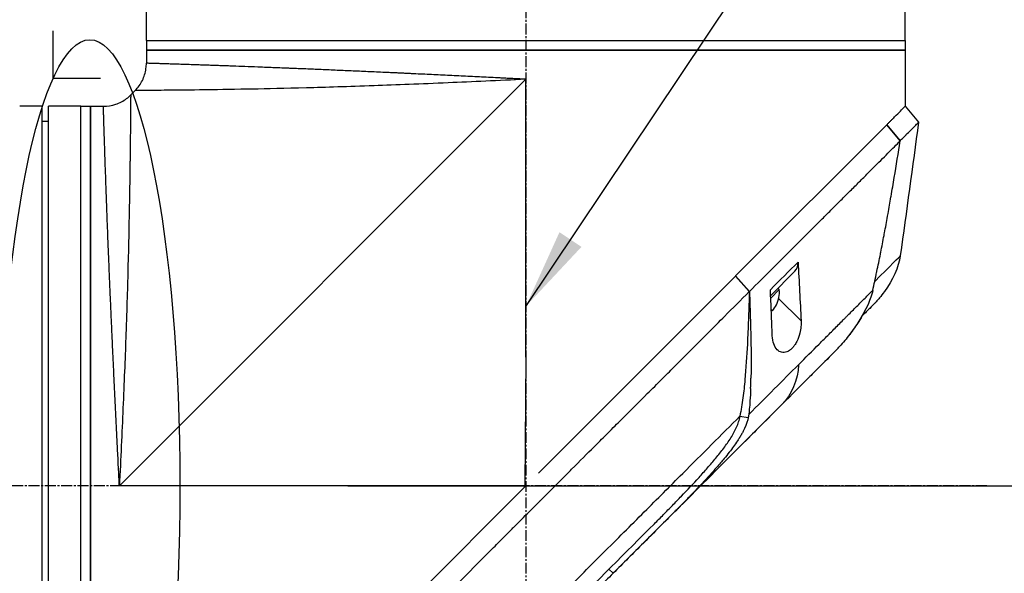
# Model space of a CAD drawing. Header units: millimetres. Extents: x 0 to 4378, y 0 to 2376.
# Tile 224 of 256: x 1566 to 1719, y 1183 to 1269. Entities that reach past the tile are written whole.
import ezdxf

# ---------------------------------------------------------------- set-up
doc = ezdxf.new("R2010")
doc.units = ezdxf.units.MM
doc.header["$LTSCALE"] = 0.2
doc.linetypes.add('CENTER2', pattern=[1.125, 0.75, -0.125, 0.125, -0.125])
doc.layers.add('02_Center Line', color=1, linetype='CENTER2')
doc.layers.add('13_After Rev.Num.', color=6, linetype='Continuous')
doc.styles.add('Rainbow-5.0 Style', font='malgunsl.ttf')
doc.dimstyles.new('Rainbow-5.0 Style', dxfattribs={"dimtxt": 4, "dimasz": 2.5, "dimexe": 1, "dimexo": 1, "dimgap": 1, "dimtad": 1, "dimdsep": 46, "dimtxsty": 'Rainbow-5.0 Style', "dimcen": 0, "dimclrd": 251, "dimclre": 251, "dimclrt": 7, "dimazin": 3, "dimtp": 0.1, "dimtm": 0.1, "dimtfac": 0.61, "dimtmove": 0, "dimatfit": 3, "dimfxl": 1, "dimlwd": -1, "dimlwe": -1, "dimarcsym": 1})

# ---------------------------------------------------------------- blocks, each defined once
blk = doc.blocks.new('*D145')
at = {"color": 251, "linetype": 'ByBlock', "transparency": 16777216}
for p, q in [((1617.45, 1196.46), (1769.2, 1196.46)), ((1765.2, 781.46), (1765.2, 1186.46)), ((1617.45, 771.46), (1769.2, 771.46))]:
    blk.add_line(p, q, dxfattribs=at)
at = {"color": 251, "transparency": 16777216}
for points in [[(1763.53, 1186.46), (1766.87, 1186.46), (1765.2, 1196.46)], [(1763.53, 781.46), (1766.87, 781.46), (1765.2, 771.46)]]:
    blk.add_solid(points, dxfattribs=at)
at = {"layer": 'Defpoints', "color": 0, "transparency": 16777216}
for p in [(1613.45, 1196.46), (1765.2, 1196.46), (1613.45, 771.46)]:
    blk.add_point(p, dxfattribs=at)
at = {"color": 7, "transparency": 16777216, "insert": (1752.93, 983.96), "char_height": 16, "attachment_point": 5, "rotation": 90, "style": 'Rainbow-5.0 Style'}
blk.add_mtext('425', dxfattribs=at)
blk = doc.blocks.new('*D146')
at = {"color": 251, "linetype": 'ByBlock', "transparency": 16777216}
for p, q in [((1699.24, 1588.46), (1769.2, 1588.46)), ((1765.2, 1206.46), (1765.2, 1578.46)), ((1617.36, 1196.46), (1769.2, 1196.46))]:
    blk.add_line(p, q, dxfattribs=at)
at = {"color": 251, "transparency": 16777216}
for points in [[(1763.53, 1578.46), (1766.87, 1578.46), (1765.2, 1588.46)], [(1763.53, 1206.46), (1766.87, 1206.46), (1765.2, 1196.46)]]:
    blk.add_solid(points, dxfattribs=at)
at = {"layer": 'Defpoints', "color": 0, "transparency": 16777216}
for p in [(1695.24, 1588.46), (1765.2, 1588.46), (1613.36, 1196.46)]:
    blk.add_point(p, dxfattribs=at)
at = {"color": 7, "transparency": 16777216, "insert": (1752.92, 1392.46), "char_height": 16, "attachment_point": 5, "rotation": 90, "style": 'Rainbow-5.0 Style'}
blk.add_mtext('392', dxfattribs=at)
blk = doc.blocks.new('*D151')
at = {"color": 251, "linetype": 'ByBlock', "transparency": 16777216}
for p, q in [((1649.05, 1699.16), (1818.7, 1699.16)), ((1814.7, 781.46), (1814.7, 1689.16)), ((1649.05, 771.46), (1818.7, 771.46))]:
    blk.add_line(p, q, dxfattribs=at)
at = {"color": 251, "transparency": 16777216}
for points in [[(1813.03, 1689.16), (1816.36, 1689.16), (1814.7, 1699.16)], [(1813.03, 781.46), (1816.36, 781.46), (1814.7, 771.46)]]:
    blk.add_solid(points, dxfattribs=at)
at = {"layer": 'Defpoints', "color": 0, "transparency": 16777216}
for p in [(1645.05, 1699.16), (1814.7, 1699.16), (1645.05, 771.46)]:
    blk.add_point(p, dxfattribs=at)
at = {"color": 7, "transparency": 16777216, "insert": (1802.42, 1235.31), "char_height": 16, "attachment_point": 5, "rotation": 90, "style": 'Rainbow-5.0 Style'}
blk.add_mtext('927.7', dxfattribs=at)
blk = doc.blocks.new('*D152')
at = {"color": 251, "linetype": 'ByBlock', "transparency": 16777216}
for p, q in [((1496.65, 1260.07), (1496.65, 1396.68)), ((1645.05, 1395.45), (1645.05, 1388.68)), ((1635.05, 1392.68), (1506.65, 1392.68))]:
    blk.add_line(p, q, dxfattribs=at)
at = {"color": 251, "transparency": 16777216}
for points in [[(1506.65, 1394.35), (1506.65, 1391.02), (1496.65, 1392.68)], [(1635.05, 1394.35), (1635.05, 1391.02), (1645.05, 1392.68)]]:
    blk.add_solid(points, dxfattribs=at)
at = {"layer": 'Defpoints', "color": 0, "transparency": 16777216}
for p in [(1645.05, 1399.45), (1496.65, 1392.68), (1496.65, 1256.07)]:
    blk.add_point(p, dxfattribs=at)
at = {"color": 7, "transparency": 16777216, "insert": (1570.85, 1405), "char_height": 16, "attachment_point": 5, "style": 'Rainbow-5.0 Style'}
blk.add_mtext('148.4', dxfattribs=at)
blk = doc.blocks.new('Blk$A47R2-4W24B')
for p, q in [((-59, 663.4), (-59, 668.4)), ((59, 663.4), (59, 668.4)), ((-59, 663.4), (59, 663.4)), ((-59, 663.4), (-59, 661.9)), ((-59, 663.4), (59, 663.4)), ((59, 663.4), (59, 661.9)), ((59, 661.9), (-59, 661.9)), ((-59, 661.9), (-59, 659.89)), ((-59, 661.9), (59, 661.9)), ((59, 661.9), (59, 653.2)), ((-63.2, 594.2), (0, 657.4)), ((-3.08, 657.25), (-3.08, 657.25)), ((-1.5, 657.33), (-1.5, 657.33)), ((0, 614.2), (0, 657.4)), ((-61.44, 654.96), (-60.76, 655.64)), ((-75.2, 653.2), (-78.2, 653.2)), ((-75.2, 535.2), (-75.2, 653.2)), ((-74.2, 535.2), (-74.2, 653.2)), ((-69.2, 653.2), (-74.2, 653.2)), ((-69.2, 535.2), (-69.2, 653.2)), ((-69.2, 653.2), (-67.7, 653.2)), ((-69.2, 535.2), (-69.2, 653.2)), ((-67.7, 653.2), (-67.7, 535.2)), ((-67.7, 653.2), (-65.69, 653.2)), ((-67.7, 535.2), (-67.7, 653.2)), ((59.01, 653.21), (61.08, 650.72)), ((-75.2, 650.9), (-74.2, 650.91)), ((32.62, 626.82), (56.13, 650.33)), ((56.14, 650.34), (56.13, 650.33)), ((58.22, 647.83), (56.13, 650.33)), ((56.14, 650.34), (58.21, 647.85)), ((58.21, 647.83), (58.21, 647.83)), ((55, 644.59), (55, 644.59)), ((51.46, 641.06), (51.46, 641.06)), ((49.36, 638.97), (49.36, 638.97)), ((58.24, 629.96), (58.24, 629.96)), ((38.45, 628.07), (38.45, 628.07)), ((38.76, 628.39), (38.76, 628.39)), ((1.96, 596.16), (32.6, 626.8)), ((32.62, 626.82), (32.6, 626.8)), ((34.75, 624.39), (32.6, 626.8)), ((32.62, 626.82), (34.77, 624.4)), ((38.08, 623.79), (41.84, 627.56)), ((38.04, 624.69), (38.04, 624.69)), ((38.09, 623.39), (39.42, 624.71)), ((39.21, 624.92), (39.42, 624.71)), ((34.75, 624.39), (34.77, 624.4)), ((39.32, 623.33), (42.81, 619.84)), ((54.16, 622.48), (54.16, 622.48)), ((38.35, 621.42), (38.35, 621.42)), ((30.29, 619.93), (30.29, 619.93)), ((0, 614.2), (-0.17, 594.2)), ((47.74, 614.76), (44.73, 611.75)), ((45.22, 612.24), (45.22, 612.24)), ((33.3, 605.02), (34.59, 604.82)), ((37.54, 604.57), (13.58, 580.61)), ((29.81, 598.83), (29.81, 598.83)), ((28.28, 597.02), (28.28, 597.02)), ((-0.17, 594.2), (-63.2, 594.2)), ((-0.18, 594.02), (0, 594.2)), ((-0.18, 594.03), (0, 594.2)), ((-0.18, 594.03), (-0.17, 594.2)), ((26.77, 593.8), (27.24, 594.27)), ((-22.67, 571.53), (-0.18, 594.02)), ((-0.18, 594.02), (-0.18, 594.03)), ((23.17, 591.53), (23.17, 591.53)), ((12.92, 581.24), (13.58, 580.61)), ((13.58, 580.61), (13.58, 580.61))]:
    blk.add_line(p, q)
blk.add_arc((34.92, 624.34), 4.52, 333.7132, 4.7607)
for centre, major_axis, ratio, start_param, end_param in [((39.71, 629.68), (2.13, -2.12), 0.723632, 6.280692, 6.957578), ((34.92, 624.34), (3.19, -3.19), 0.999994, 0.080554, 0.3277), ((34.92, 624.34), (3.19, -3.19), 0.999994, 0.080554, 0.327108), ((35.94, 625.36), (3.03, -3.03), 0.003535, 6.1984, 6.284383), ((34.91, 624.33), (3.03, -3.03), 0.999994, 0.079002, 0.084786), ((34.92, 624.34), (3.03, -3.03), 0.999994, 0.076414, 0.082385), ((35.17, 624.59), (3.19, -3.19), 0.003535, 5.955485, 6.202632), ((-41.72, 525.3), (97.82, 97.82), 0.000026, 0.415264, 0.47744), ((2.68, 573.31), (62.35, 62.35), 0.000017, 5.251204, 5.402959), ((4.01, 595.88), (-2.1, 2.14), 0.047046, 2.123062, 2.123097), ((3.77, 570.79), (62.93, 62.93), 0.000051, 1.192389, 1.260494)]:
    blk.add_ellipse(centre, major_axis=major_axis, ratio=ratio, start_param=start_param, end_param=end_param)
for points, knots in [([(-60.76, 655.64), (-60.3, 656.1), (-59.91, 656.64), (-59.34, 657.79), (-59.15, 658.42), (-59.02, 659.33), (-59, 659.61), (-59, 659.89)], [0, 0, 0, 0, 0.1945418, 0.1945418, 0.385603, 0.385603, 0.4694914, 0.4694914, 0.4694914, 0.4694914]), ([(0, 657.4), (-0.01, 657.4), (-0.04, 657.4), (-0.11, 657.41), (-0.21, 657.41), (-0.36, 657.42), (-0.55, 657.43), (-0.79, 657.44), (-1.09, 657.45), (-1.58, 657.48), (-2.18, 657.51), (-2.91, 657.54), (-3.63, 657.58), (-4.59, 657.63), (-5.79, 657.69), (-7.22, 657.76), (-8.65, 657.83), (-10.07, 657.9), (-11.96, 657.99), (-13.84, 658.08), (-15.7, 658.17), (-16.86, 658.22), (-17.78, 658.27), (-18.47, 658.3), (-19.16, 658.33), (-19.85, 658.37), (-20.54, 658.4), (-21.45, 658.44), (-22.57, 658.49), (-23.9, 658.55), (-25.65, 658.63), (-27.8, 658.72), (-29.88, 658.81), (-31.52, 658.88), (-32.73, 658.94), (-33.92, 658.99), (-35.1, 659.03), (-36.07, 659.07), (-36.83, 659.1), (-37.59, 659.13), (-38.52, 659.17), (-39.6, 659.21), (-40.66, 659.25), (-42.04, 659.31), (-43.7, 659.37), (-45.27, 659.43), (-46.47, 659.47), (-47.35, 659.5), (-48.2, 659.53), (-49.02, 659.56), (-49.68, 659.58), (-50.2, 659.6), (-50.71, 659.62), (-51.32, 659.64), (-52.25, 659.67), (-53.34, 659.71), (-54.51, 659.74), (-55.55, 659.78), (-56.31, 659.8), (-56.85, 659.82), (-57.16, 659.83), (-57.39, 659.84), (-57.55, 659.84), (-57.71, 659.85), (-57.91, 659.85), (-58.13, 659.86), (-58.44, 659.87), (-58.68, 659.88), (-58.84, 659.88), (-58.93, 659.88), (-58.98, 659.88), (-59, 659.89), (-59, 659.89), (-59, 659.89), (-59, 659.89)], [-0.0000644, -0.0000644, -0.0000644, -0.0000644, -0.0000148, 0.0000348, 0.000134, 0.0003324, 0.0005308, 0.0007292, 0.001126, 0.0015228, 0.0023163, 0.0031099, 0.0039035, 0.0046971, 0.0062842, 0.0078714, 0.0094585, 0.0110457, 0.0126328, 0.0158071, 0.0173942, 0.0189814, 0.019775, 0.0205685, 0.0213621, 0.0221557, 0.0229493, 0.0237428, 0.02533, 0.0269171, 0.0285043, 0.0316786, 0.0348529, 0.03644, 0.0380272, 0.0396143, 0.0412015, 0.0427886, 0.0435822, 0.0443758, 0.0459629, 0.04755, 0.0491372, 0.0507243, 0.0538986, 0.0570729, 0.0586601, 0.0602472, 0.0618344, 0.0634215, 0.0650087, 0.0658022, 0.0665958, 0.068183, 0.0697701, 0.0729444, 0.0761187, 0.079293, 0.0824673, 0.0840544, 0.0856416, 0.0864352, 0.0872287, 0.0880223, 0.0888159, 0.090403, 0.0919902, 0.0951645, 0.0967516, 0.0983388, 0.0999259, 0.1007195, 0.1015131, 0.1015159, 0.1015159, 0.1015159, 0.1015159]), ([(0, 657.4), (-4.27, 657.19), (-8.31, 657.01), (-12.07, 656.84), (-16.28, 656.66), (-20.13, 656.51), (-23.59, 656.39), (-27.61, 656.24), (-31.1, 656.14), (-34.12, 656.06), (-37.47, 655.97), (-40.23, 655.91), (-42.51, 655.87), (-42.77, 655.87), (-43.02, 655.86), (-43.26, 655.86), (-46.11, 655.8), (-48.37, 655.77), (-50.19, 655.75), (-50.37, 655.75), (-50.54, 655.74), (-50.72, 655.74), (-52.94, 655.71), (-54.64, 655.69), (-55.96, 655.68), (-56.05, 655.68), (-56.14, 655.68), (-56.23, 655.68), (-56.89, 655.67), (-57.49, 655.67), (-58.03, 655.66), (-58.38, 655.66), (-58.97, 655.66), (-59.54, 655.65), (-59.57, 655.65), (-59.59, 655.65), (-59.62, 655.65), (-60.09, 655.65), (-60.32, 655.65), (-60.45, 655.64), (-60.67, 655.64), (-60.76, 655.64), (-60.76, 655.64), (-60.76, 655.64), (-60.76, 655.64), (-60.76, 655.64)], [0, 0, 0, 0, 0.0513847, 0.0513847, 0.0513847, 0.1089687, 0.1089687, 0.1089687, 0.1757473, 0.1757473, 0.1757473, 0.25, 0.25, 0.25, 0.2549863, 0.2549863, 0.2549863, 0.3125, 0.3125, 0.3125, 0.3170092, 0.3170092, 0.3170092, 0.375, 0.375, 0.375, 0.3786541, 0.3786541, 0.3786541, 0.40625, 0.40625, 0.40625, 0.4375, 0.4375, 0.4375, 0.4390424, 0.4390424, 0.4390424, 0.46875, 0.46875, 0.46875, 0.5, 0.5, 0.5, 0.5000148, 0.5000148, 0.5000148, 0.5000148]), ([(-65.69, 653.2), (-65.04, 653.2), (-64.38, 653.31), (-63.16, 653.72), (-62.58, 654.02), (-61.85, 654.58), (-61.64, 654.76), (-61.44, 654.96)], [0, 0, 0, 0, 0.1945418, 0.1945418, 0.385603, 0.385603, 0.4694914, 0.4694914, 0.4694914, 0.4694914]), ([(-61.44, 654.96), (-61.44, 654.96), (-61.44, 654.87), (-61.44, 654.66), (-61.45, 654.52), (-61.45, 654.29), (-61.45, 653.82), (-61.45, 653.8), (-61.45, 653.78), (-61.45, 653.77), (-61.46, 653.19), (-61.46, 652.6), (-61.46, 652.29), (-61.47, 651.73), (-61.47, 651.11), (-61.48, 650.43), (-61.48, 650.37), (-61.48, 650.31), (-61.48, 650.26), (-61.49, 648.92), (-61.51, 647.18), (-61.54, 644.92), (-61.54, 644.8), (-61.54, 644.68), (-61.55, 644.56), (-61.57, 642.72), (-61.6, 640.4), (-61.66, 637.46), (-61.66, 637.3), (-61.66, 637.13), (-61.67, 636.96), (-61.71, 634.65), (-61.77, 631.82), (-61.86, 628.32), (-61.93, 625.32), (-62.04, 621.82), (-62.18, 617.8), (-62.19, 617.6), (-62.2, 617.41), (-62.2, 617.21), (-62.32, 613.87), (-62.47, 610.22), (-62.64, 606.27), (-62.8, 602.49), (-62.99, 598.44), (-63.2, 594.2)], [0.5000431, 0.5000431, 0.5000431, 0.5000431, 0.53125, 0.53125, 0.53125, 0.5614637, 0.5614637, 0.5614637, 0.5625, 0.5625, 0.5625, 0.59375, 0.59375, 0.59375, 0.6225557, 0.6225557, 0.6225557, 0.625, 0.625, 0.625, 0.6844623, 0.6844623, 0.6844623, 0.6875, 0.6875, 0.6875, 0.7466289, 0.7466289, 0.7466289, 0.75, 0.75, 0.75, 0.8157706, 0.8157706, 0.8157706, 0.8722986, 0.8722986, 0.8722986, 0.875, 0.875, 0.875, 0.9388377, 0.9388377, 0.9388377, 1, 1, 1, 1]), ([(-78.2, 653.2), (-78.26, 653.2), (-78.31, 653.2), (-78.37, 653.2), (-78.42, 653.2), (-78.47, 653.2), (-78.51, 653.2), (-78.56, 653.2), (-78.59, 653.2), (-78.62, 653.2), (-78.65, 653.2), (-78.68, 653.2), (-78.69, 653.2), (-78.7, 653.2), (-78.7, 653.2), (-78.7, 653.2), (-78.7, 653.2), (-78.7, 653.2), (-78.7, 653.2)], [0, 0, 0, 0, 0.1074676, 0.1074676, 0.1074676, 0.2149351, 0.2149351, 0.2149351, 0.3224051, 0.3224051, 0.3224051, 0.4298767, 0.4298767, 0.4298767, 0.5, 0.5, 0.5, 0.5001155, 0.5001155, 0.5001155, 0.5001155]), ([(-63.2, 594.2), (-63.21, 594.32), (-63.21, 594.44), (-63.22, 594.56), (-63.22, 594.69), (-63.23, 594.81), (-63.24, 594.93), (-63.25, 595.17), (-63.26, 595.41), (-63.27, 595.66), (-63.29, 596.14), (-63.32, 596.62), (-63.34, 597.11), (-63.37, 597.59), (-63.39, 598.07), (-63.41, 598.55), (-63.44, 599.03), (-63.46, 599.51), (-63.49, 599.99), (-63.53, 600.95), (-63.58, 601.9), (-63.63, 602.85), (-63.68, 603.8), (-63.72, 604.74), (-63.77, 605.69), (-63.81, 606.63), (-63.86, 607.56), (-63.9, 608.5), (-63.95, 609.43), (-63.99, 610.36), (-64.04, 611.29), (-64.06, 611.75), (-64.08, 612.21), (-64.1, 612.67), (-64.12, 613.13), (-64.14, 613.59), (-64.17, 614.05), (-64.21, 614.97), (-64.25, 615.87), (-64.29, 616.76), (-64.33, 617.66), (-64.37, 618.54), (-64.41, 619.41), (-64.45, 620.28), (-64.49, 621.14), (-64.52, 621.98), (-64.56, 622.83), (-64.6, 623.66), (-64.63, 624.49), (-64.67, 625.31), (-64.7, 626.13), (-64.74, 626.93), (-64.77, 627.73), (-64.8, 628.52), (-64.83, 629.3), (-64.85, 629.69), (-64.86, 630.07), (-64.88, 630.45), (-64.9, 630.84), (-64.91, 631.22), (-64.93, 631.59), (-64.96, 632.35), (-64.98, 633.08), (-65.01, 633.8), (-65.04, 634.51), (-65.07, 635.21), (-65.09, 635.89), (-65.12, 636.57), (-65.14, 637.24), (-65.17, 637.88), (-65.19, 638.53), (-65.21, 639.15), (-65.24, 639.76), (-65.26, 640.38), (-65.28, 640.97), (-65.3, 641.54), (-65.32, 642.12), (-65.34, 642.68), (-65.36, 643.22), (-65.37, 643.49), (-65.38, 643.75), (-65.39, 644.01), (-65.4, 644.27), (-65.4, 644.53), (-65.41, 644.78), (-65.43, 645.28), (-65.45, 645.76), (-65.46, 646.21), (-65.48, 646.67), (-65.49, 647.1), (-65.5, 647.51), (-65.52, 647.93), (-65.53, 648.32), (-65.54, 648.68), (-65.55, 649.05), (-65.57, 649.4), (-65.58, 649.72), (-65.59, 650.05), (-65.6, 650.35), (-65.61, 650.63), (-65.61, 650.92), (-65.62, 651.18), (-65.63, 651.41), (-65.64, 651.65), (-65.64, 651.86), (-65.65, 652.06), (-65.66, 652.25), (-65.66, 652.41), (-65.67, 652.56), (-65.67, 652.7), (-65.67, 652.82), (-65.68, 652.91), (-65.68, 653.01), (-65.68, 653.08), (-65.68, 653.13), (-65.68, 653.15), (-65.68, 653.17), (-65.68, 653.18), (-65.69, 653.19), (-65.69, 653.2), (-65.69, 653.2), (-65.69, 653.2), (-65.69, 653.2), (-65.69, 653.2)], [-0.00006369, -0.00006369, -0.00006369, -0.00006369, 0.00029651, 0.00029651, 0.00029651, 0.00065671, 0.00065671, 0.00065671, 0.00137712, 0.00137712, 0.00137712, 0.00281792, 0.00281792, 0.00281792, 0.00425873, 0.00425873, 0.00425873, 0.00569954, 0.00569954, 0.00569954, 0.00858115, 0.00858115, 0.00858115, 0.01146277, 0.01146277, 0.01146277, 0.01434438, 0.01434438, 0.01434438, 0.017226, 0.017226, 0.017226, 0.0186668, 0.0186668, 0.0186668, 0.02010761, 0.02010761, 0.02010761, 0.02298922, 0.02298922, 0.02298922, 0.02587084, 0.02587084, 0.02587084, 0.02875245, 0.02875245, 0.02875245, 0.03163407, 0.03163407, 0.03163407, 0.03451568, 0.03451568, 0.03451568, 0.0373973, 0.0373973, 0.0373973, 0.0388381, 0.0388381, 0.0388381, 0.04027891, 0.04027891, 0.04027891, 0.04316053, 0.04316053, 0.04316053, 0.04604214, 0.04604214, 0.04604214, 0.04892569, 0.04892569, 0.04892569, 0.05180537, 0.05180537, 0.05180537, 0.05468698, 0.05468698, 0.05468698, 0.0575686, 0.0575686, 0.0575686, 0.0590094, 0.0590094, 0.0590094, 0.06045021, 0.06045021, 0.06045021, 0.06333183, 0.06333183, 0.06333183, 0.06621344, 0.06621344, 0.06621344, 0.06909505, 0.06909505, 0.06909505, 0.07197667, 0.07197667, 0.07197667, 0.07485819, 0.07485819, 0.07485819, 0.0777399, 0.0777399, 0.0777399, 0.08062151, 0.08062151, 0.08062151, 0.08350313, 0.08350313, 0.08350313, 0.08638474, 0.08638474, 0.08638474, 0.08926636, 0.08926636, 0.08926636, 0.09070485, 0.09070485, 0.09070485, 0.09214797, 0.09214797, 0.09214797, 0.09214861, 0.09214861, 0.09214861, 0.09214861]), ([(56.14, 650.34), (56.25, 650.45), (56.37, 650.57), (56.47, 650.67), (56.58, 650.78), (56.68, 650.88), (56.78, 650.98), (56.88, 651.08), (56.98, 651.18), (57.08, 651.28), (57.18, 651.38), (57.27, 651.47), (57.36, 651.56), (57.71, 651.91), (58.01, 652.21), (58.25, 652.45), (58.5, 652.7), (58.69, 652.89), (58.81, 653.01), (58.94, 653.14), (59.01, 653.21), (59.01, 653.21)], [-1, -1, -1, -1, -0.9375, -0.9375, -0.9375, -0.875, -0.875, -0.875, -0.8125, -0.8125, -0.8125, -0.75, -0.75, -0.75, -0.5, -0.5, -0.5, -0.25, -0.25, -0.25, 0, 0, 0, 0]), ([(58.21, 647.85), (58.29, 647.93), (58.37, 648.01), (58.53, 648.17), (58.63, 648.26), (58.82, 648.45), (58.96, 648.59), (59.12, 648.76), (59.14, 648.78), (59.33, 648.97), (59.63, 649.26), (60.07, 649.7), (60.2, 649.84), (60.57, 650.2), (60.76, 650.39), (60.95, 650.58), (61, 650.62), (61.07, 650.69), (61.09, 650.71), (61.08, 650.72)], [-1.925983, -1.925983, -1.925983, -1.925983, -1.875869, -1.875869, -1.820686, -1.820686, -1.653095, -1.653095, -1.624088, -1.624088, -1.164895, -1.164895, -0.929585, -0.929585, -0.463526, -0.463526, -0.231599, -0.231599, 0, 0, 0, 0]), ([(34.77, 624.4), (37.24, 626.86), (39.63, 629.25), (41.92, 631.54), (42.49, 632.11), (43.05, 632.68), (43.61, 633.23), (44.17, 633.79), (44.72, 634.34), (45.27, 634.88), (45.54, 635.15), (45.81, 635.42), (46.07, 635.69), (46.34, 635.95), (46.61, 636.21), (46.87, 636.48), (47.14, 636.74), (47.4, 637), (47.65, 637.26), (47.91, 637.52), (48.16, 637.78), (48.42, 638.03), (48.92, 638.54), (49.43, 639.03), (49.92, 639.52), (50.4, 640), (50.88, 640.48), (51.35, 640.94), (51.81, 641.41), (52.27, 641.86), (52.71, 642.3), (53.15, 642.74), (53.58, 643.17), (53.99, 643.58), (54.82, 644.41), (55.59, 645.19), (56.3, 645.89), (57.01, 646.6), (57.65, 647.26), (58.22, 647.83)], [0, 0, 0, 0, 0.25, 0.25, 0.25, 0.3125, 0.3125, 0.3125, 0.375, 0.375, 0.375, 0.40625, 0.40625, 0.40625, 0.4375, 0.4375, 0.4375, 0.46875, 0.46875, 0.46875, 0.5, 0.5, 0.5, 0.5625, 0.5625, 0.5625, 0.625, 0.625, 0.625, 0.6875, 0.6875, 0.6875, 0.75, 0.75, 0.75, 0.875, 0.875, 0.875, 1, 1, 1, 1]), ([(53.96, 624.59), (54.17, 625.51), (54.37, 626.44), (54.56, 627.38), (54.57, 627.43), (54.58, 627.48), (54.59, 627.53), (54.78, 628.43), (54.97, 629.33), (55.15, 630.23), (55.17, 630.32), (55.18, 630.42), (55.2, 630.51), (55.38, 631.39), (55.55, 632.26), (55.71, 633.14), (55.74, 633.26), (55.76, 633.39), (55.78, 633.52), (55.95, 634.38), (56.1, 635.24), (56.26, 636.1), (56.29, 636.24), (56.31, 636.39), (56.34, 636.54), (56.49, 637.39), (56.64, 638.24), (56.79, 639.1), (56.79, 639.13), (56.8, 639.17), (56.81, 639.2), (56.97, 640.18), (57.14, 641.15), (57.3, 642.12), (57.62, 644.03), (57.92, 645.94), (58.22, 647.83)], [0, 0, 0, 0, 0.1206948, 0.1206948, 0.1206948, 0.1274688, 0.1274688, 0.1274688, 0.2438816, 0.2438816, 0.2438816, 0.256112, 0.256112, 0.256112, 0.3692231, 0.3692231, 0.3692231, 0.3854414, 0.3854414, 0.3854414, 0.4964218, 0.4964218, 0.4964218, 0.5152549, 0.5152549, 0.5152549, 0.6251524, 0.6251524, 0.6251524, 0.6298026, 0.6298026, 0.6298026, 0.7550606, 0.7550606, 0.7550606, 1, 1, 1, 1]), ([(42.34, 628.99), (42.42, 627.47), (42.5, 625.94), (42.66, 622.87), (42.74, 621.35), (42.81, 619.84)], [0.000001, 0.000001, 0.000001, 0.000001, 0.550472, 0.550472, 1.110624, 1.110624, 1.110624, 1.110624]), ([(38.33, 617.53), (38.28, 618.73), (38.24, 619.91), (38.14, 622.3), (38.09, 623.5), (38.04, 624.69)], [0.000001, 0.000001, 0.000001, 0.000001, 0.4368792, 0.4368792, 0.8702118, 0.8702118, 0.8702118, 0.8702118]), ([(-30.18, 559.44), (-29.02, 560.61), (-27.74, 561.89), (-26.35, 563.28), (-25.23, 564.41), (-23.92, 565.71), (-22.41, 567.22), (-22.23, 567.4), (-21.85, 567.78), (-21.26, 568.37), (-21.01, 568.61), (-20.73, 568.9), (-20.41, 569.21), (-19.59, 570.04), (-18.91, 570.71), (-18.4, 571.22), (-17.33, 572.28), (-15.98, 573.64), (-14.33, 575.29), (-13.53, 576.09), (-12.73, 576.89), (-11.94, 577.68), (-11.36, 578.26), (-10.79, 578.84), (-10.21, 579.41), (-8.84, 580.79), (-7.45, 582.18), (-6.07, 583.56), (-5.57, 584.07), (-4.97, 584.66), (-4.28, 585.35), (-3.47, 586.17), (-2.85, 586.78), (-2.44, 587.2), (-2.18, 587.46), (-2, 587.64), (-1.9, 587.74), (-1.2, 588.43), (-0.51, 589.13), (0.19, 589.83), (1.12, 590.77), (1.82, 591.46), (2.28, 591.92), (2.3, 591.94), (2.32, 591.97), (2.34, 591.99), (3.71, 593.36), (5.08, 594.72), (6.46, 596.1), (6.69, 596.33), (6.91, 596.55), (7.13, 596.78), (8.42, 598.06), (9.59, 599.24), (10.63, 600.27), (10.91, 600.55), (11.37, 601.01), (12.03, 601.67), (12.24, 601.88), (12.47, 602.1), (12.71, 602.35), (13.58, 603.21), (14.27, 603.9), (14.78, 604.42), (16.31, 605.94), (17.68, 607.31), (18.9, 608.53), (19.64, 609.26), (20.43, 610.05), (21.27, 610.89), (21.82, 611.44), (22.39, 612.01), (22.97, 612.6), (23.65, 613.27), (24.32, 613.95), (24.99, 614.61), (25.66, 615.28), (26.32, 615.95), (26.98, 616.61), (27.38, 617.01), (27.77, 617.4), (28.13, 617.77), (29.21, 618.84), (30.13, 619.77), (30.92, 620.55), (32.15, 621.79), (33.44, 623.07), (34.75, 624.39)], [-1, -1, -1, -1, -0.9375, -0.9375, -0.9375, -0.875, -0.875, -0.875, -0.8528979, -0.8528979, -0.8528979, -0.84375, -0.84375, -0.84375, -0.8125, -0.8125, -0.8125, -0.75, -0.75, -0.75, -0.7138981, -0.7138981, -0.7138981, -0.6875, -0.6875, -0.6875, -0.625, -0.625, -0.625, -0.5982143, -0.5982143, -0.5982143, -0.5763525, -0.5763525, -0.5763525, -0.5625, -0.5625, -0.5625, -0.53125, -0.53125, -0.53125, -0.5, -0.5, -0.5, -0.4990096, -0.4990096, -0.4990096, -0.4375, -0.4375, -0.4375, -0.4283694, -0.4283694, -0.4283694, -0.375, -0.375, -0.375, -0.3512462, -0.3512462, -0.3512462, -0.34375, -0.34375, -0.34375, -0.3125, -0.3125, -0.3125, -0.25, -0.25, -0.25, -0.2121786, -0.2121786, -0.2121786, -0.1875, -0.1875, -0.1875, -0.15625, -0.15625, -0.15625, -0.125, -0.125, -0.125, -0.1091039, -0.1091039, -0.1091039, -0.0625, -0.0625, -0.0625, 0, 0, 0, 0]), ([(34.75, 624.39), (34.75, 624.19), (34.74, 623.99), (34.71, 622.53), (34.67, 621.27), (34.57, 618.77), (34.52, 617.5), (34.36, 614.46), (34.23, 612.44), (33.99, 609.77), (33.89, 608.83), (33.7, 607.41), (33.63, 606.94), (33.47, 605.96), (33.38, 605.5), (33.3, 605.02)], [-2.140307, -2.140307, -2.140307, -2.140307, -2.071245, -2.071245, -1.648117, -1.648117, -1.228346, -1.228346, -0.636843, -0.636843, -0.321811, -0.321811, -0.164589, -0.164589, 0, 0, 0, 0]), ([(34.77, 624.4), (34.83, 622.88), (34.89, 621.36), (34.93, 619.84), (34.98, 618.2), (35.01, 616.56), (35.03, 614.91), (35.03, 614.09), (35.04, 613.26), (35.03, 612.43), (35.03, 611.93), (35.02, 611.42), (35.01, 610.92)], [-1, -1, -1, -1, -0.7573218, -0.7573218, -0.7573218, -0.4967513, -0.4967513, -0.4967513, -0.3664661, -0.3664661, -0.3664661, -0.2872955, -0.2872955, -0.2872955, -0.2872955]), ([(42.4, 613.02), (43.49, 614.12), (44.57, 615.2), (45.61, 616.24), (45.87, 616.5), (46.13, 616.76), (46.39, 617.02), (46.65, 617.28), (46.9, 617.53), (47.16, 617.79), (47.66, 618.29), (48.16, 618.79), (48.65, 619.28), (48.89, 619.52), (49.13, 619.76), (49.37, 620), (49.49, 620.12), (49.61, 620.24), (49.73, 620.36), (49.85, 620.48), (49.97, 620.6), (50.08, 620.71), (50.32, 620.95), (50.55, 621.18), (50.77, 621.4), (51, 621.63), (51.23, 621.86), (51.45, 622.08), (51.67, 622.3), (51.89, 622.52), (52.11, 622.74), (52.32, 622.95), (52.54, 623.17), (52.75, 623.38), (53.16, 623.79), (53.57, 624.2), (53.96, 624.59)], [-1, -1, -1, -1, -0.75, -0.75, -0.75, -0.6875, -0.6875, -0.6875, -0.625, -0.625, -0.625, -0.5, -0.5, -0.5, -0.4375, -0.4375, -0.4375, -0.40625, -0.40625, -0.40625, -0.375, -0.375, -0.375, -0.3125, -0.3125, -0.3125, -0.25, -0.25, -0.25, -0.1875, -0.1875, -0.1875, -0.125, -0.125, -0.125, 0, 0, 0, 0]), ([(53.96, 624.59), (53.83, 624.02), (53.45, 622.46), (51.54, 619.35), (51.06, 618.66), (50.07, 617.34), (49.54, 616.69), (48.99, 616.07)], [0.0000064, 0.0000064, 0.0000064, 0.0000064, 0.1740467, 0.1740467, 0.2246228, 0.2246228, 0.2745832, 0.2745832, 0.2745832, 0.2745832]), ([(55.75, 624.38), (55.52, 624.04), (55.27, 623.72), (54.87, 623.25), (54.74, 623.09), (54.53, 622.86), (54.46, 622.79), (54.35, 622.67), (54.32, 622.64), (54.26, 622.58), (54.25, 622.56), (54.22, 622.54), (54.22, 622.53), (54.21, 622.52), (54.2, 622.52), (54.19, 622.51), (54.19, 622.51), (54.18, 622.5), (54.18, 622.5), (54.18, 622.49), (54.17, 622.49), (54.17, 622.49)], [0, 0, 0, 0, 0.122831, 0.122831, 0.1845131, 0.1845131, 0.2153748, 0.2153748, 0.2308711, 0.2308711, 0.2389075, 0.2389075, 0.241325, 0.241325, 0.2434836, 0.2434836, 0.2455022, 0.2455022, 0.2490388, 0.2490388, 0.2528112, 0.2528112, 0.2528112, 0.2528112]), ([(54.14, 622.46), (54.09, 622.4), (53.85, 622.16), (53.17, 621.48), (52.77, 621.09), (52.31, 620.62)], [0, 0, 0, 0, 0.5052438, 0.5052438, 0.9155276, 0.9155276, 0.9155276, 0.9155276]), ([(53.28, 621.6), (53.38, 621.7), (53.48, 621.79), (53.56, 621.88), (53.73, 622.05), (53.87, 622.19), (53.96, 622.28)], [-1, -1, -1, -1, -0.662973, -0.662973, -0.662973, 0, 0, 0, 0]), ([(52.31, 620.62), (52.08, 620.22), (51.83, 619.83), (51.58, 619.44), (51.19, 618.85), (50.78, 618.27), (50.35, 617.71), (50.21, 617.54), (50.08, 617.36), (49.94, 617.19)], [-0.5669024, -0.5669024, -0.5669024, -0.5669024, -0.4270987, -0.4270987, -0.4270987, -0.2135493, -0.2135493, -0.2135493, -0.1470183, -0.1470183, -0.1470183, -0.1470183]), ([(42.81, 619.84), (42.82, 619.56), (42.82, 619.26), (42.76, 618.62), (42.7, 618.27), (42.5, 617.49), (42.35, 617.05), (42.04, 616.43), (41.92, 616.23), (41.69, 615.91), (41.59, 615.78), (41.36, 615.53), (41.24, 615.42), (40.95, 615.19), (40.77, 615.09), (40.3, 614.91), (40.03, 614.9), (39.52, 615.02), (39.28, 615.16), (38.86, 615.59), (38.68, 615.89), (38.42, 616.63), (38.34, 617.06), (38.33, 617.53)], [-1.233507, -1.233507, -1.233507, -1.233507, -1.130725, -1.130725, -1.019151, -1.019151, -0.880702, -0.880702, -0.809203, -0.809203, -0.755026, -0.755026, -0.69834, -0.69834, -0.615166, -0.615166, -0.479801, -0.479801, -0.336168, -0.336168, -0.170407, -0.170407, -0.000001, -0.000001, -0.000001, -0.000001]), ([(47.96, 614.98), (48.11, 615.13), (48.26, 615.28), (48.6, 615.65), (48.8, 615.86), (48.99, 616.07)], [0.02321, 0.02321, 0.02321, 0.02321, 0.0865317, 0.0865317, 0.1730601, 0.1730601, 0.1730601, 0.1730601]), ([(34.96, 609.32), (34.97, 609.53), (34.98, 609.73), (34.98, 609.93), (34.99, 609.95), (34.99, 609.97), (34.99, 609.99), (34.99, 610.07), (34.99, 610.15), (34.99, 610.22), (35, 610.46), (35.01, 610.69), (35.01, 610.92)], [0.00589664, 0.00589664, 0.00589664, 0.00589664, 0.006613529, 0.006613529, 0.006613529, 0.006685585, 0.006685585, 0.006685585, 0.006959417, 0.006959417, 0.006959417, 0.00777951, 0.00777951, 0.00777951, 0.00777951]), ([(34.96, 609.32), (34.94, 608.68), (34.91, 608.04), (34.86, 607.4), (34.83, 606.97), (34.8, 606.54), (34.76, 606.11), (34.74, 605.9), (34.72, 605.68), (34.69, 605.47), (34.69, 605.41), (34.68, 605.36), (34.67, 605.3)], [-0.2047521, -0.2047521, -0.2047521, -0.2047521, -0.1058955, -0.1058955, -0.1058955, -0.0407529, -0.0407529, -0.0407529, -0.0081816, -0.0081816, -0.0081816, 0, 0, 0, 0]), ([(-10.83, 560.89), (-8.74, 562.98), (-6.62, 565.1), (-4.47, 567.25), (-2.32, 569.4), (-0.15, 571.57), (2.04, 573.76), (4.23, 575.95), (6.43, 578.15), (8.64, 580.36), (9.74, 581.46), (10.84, 582.56), (11.95, 583.67), (13.06, 584.78), (14.18, 585.9), (15.26, 586.98), (16.34, 588.06), (17.38, 589.1), (18.43, 590.14), (20.42, 592.14), (22.43, 594.15), (24.4, 596.12), (25.91, 597.63), (27.41, 599.13), (28.9, 600.62), (30.38, 602.1), (31.85, 603.57), (33.3, 605.02)], [0, 0, 0, 0, 0.1448174, 0.1448174, 0.1448174, 0.2896349, 0.2896349, 0.2896349, 0.4344523, 0.4344523, 0.4344523, 0.506861, 0.506861, 0.506861, 0.5792697, 0.5792697, 0.5792697, 0.6516784, 0.6516784, 0.6516784, 0.7896349, 0.7896349, 0.7896349, 0.8948175, 0.8948175, 0.8948175, 1, 1, 1, 1]), ([(20, 588.32), (20.47, 588.79), (20.94, 589.26), (21.41, 589.74), (21.65, 589.97), (21.88, 590.21), (22.11, 590.45), (22.35, 590.69), (22.58, 590.92), (22.81, 591.16), (23.28, 591.64), (23.74, 592.12), (24.2, 592.6), (25.13, 593.56), (26.04, 594.53), (26.94, 595.52), (27.38, 596.01), (27.83, 596.5), (28.26, 597), (28.7, 597.51), (29.13, 598.01), (29.55, 598.52), (29.97, 599.03), (30.39, 599.54), (30.78, 600.07), (30.98, 600.33), (31.17, 600.59), (31.36, 600.86), (31.54, 601.12), (31.72, 601.39), (31.89, 601.66), (32.23, 602.2), (32.53, 602.75), (32.78, 603.31), (32.9, 603.59), (33.01, 603.87), (33.1, 604.16), (33.15, 604.3), (33.19, 604.44), (33.22, 604.59), (33.26, 604.73), (33.29, 604.88), (33.3, 605.02)], [-0.9836552, -0.9836552, -0.9836552, -0.9836552, -0.8942433, -0.8942433, -0.8942433, -0.8495311, -0.8495311, -0.8495311, -0.8048189, -0.8048189, -0.8048189, -0.7153946, -0.7153946, -0.7153946, -0.5365459, -0.5365459, -0.5365459, -0.4471216, -0.4471216, -0.4471216, -0.3576972, -0.3576972, -0.3576972, -0.2682729, -0.2682729, -0.2682729, -0.2235607, -0.2235607, -0.2235607, -0.1788486, -0.1788486, -0.1788486, -0.0894242, -0.0894242, -0.0894242, -0.0447121, -0.0447121, -0.0447121, -0.022356, -0.022356, -0.022356, 0, 0, 0, 0]), ([(34.59, 604.82), (34.5, 604.33), (34.32, 603.77), (33.95, 602.97), (33.88, 602.83), (33.73, 602.53), (33.64, 602.37), (33.46, 602.05), (33.36, 601.88), (33.15, 601.54), (33.04, 601.37), (32.53, 600.6), (32.1, 600.02), (31.38, 599.09), (31.1, 598.76), (30.47, 597.99), (30.08, 597.53), (29.32, 596.67), (28.95, 596.24), (28.16, 595.37), (27.76, 594.94), (26.93, 594.06), (26.51, 593.61), (25.85, 592.93), (25.62, 592.69), (25.16, 592.21), (24.92, 591.96), (24.15, 591.18), (23.63, 590.65), (23.11, 590.13), (23.04, 590.06), (22.98, 590.01)], [0, 0, 0, 0, 0.166642, 0.166642, 0.202724, 0.202724, 0.243109, 0.243109, 0.287119, 0.287119, 0.331501, 0.331501, 0.492861, 0.492861, 0.584529, 0.584529, 0.704765, 0.704765, 0.820318, 0.820318, 0.936351, 0.936351, 1.057692, 1.057692, 1.122476, 1.122476, 1.189603, 1.189603, 1.342252, 1.342252, 1.371829, 1.371829, 1.371829, 1.371829]), ([(34.67, 605.3), (34.67, 605.25), (34.66, 605.19), (34.65, 605.14), (34.63, 605.03), (34.62, 604.92), (34.59, 604.82)], [-1, -1, -1, -1, -0.667725, -0.667725, -0.667725, 0, 0, 0, 0]), ([(22.98, 590.01), (22.12, 589.14), (20.52, 587.55), (16.72, 583.74), (15.15, 582.18), (13.58, 580.61)], [-1.613582, -1.613582, -1.613582, -1.613582, -0.664785, -0.664785, 0, 0, 0, 0]), ([(22.99, 590.01), (23.05, 590.07), (23.11, 590.13), (23.17, 590.19), (23.35, 590.37), (23.54, 590.56), (23.73, 590.75)], [-0.99993686, -0.99993686, -0.99993686, -0.99993686, -0.98725245, -0.98725245, -0.98725245, -0.94780834, -0.94780834, -0.94780834, -0.94780834]), ([(13.58, 580.61), (12.02, 579.04), (10.45, 577.47), (8.49, 575.52), (8.1, 575.12), (7.08, 574.1), (6.53, 573.55), (5.65, 572.68), (5.36, 572.38), (4.91, 571.93), (4.77, 571.79), (4.48, 571.5), (4.33, 571.36), (4.19, 571.21)], [-1.142804, -1.142804, -1.142804, -1.142804, -0.592912, -0.592912, -0.45543, -0.45543, -0.23364, -0.23364, -0.121763, -0.121763, -0.062324, -0.062324, -0.00003, -0.00003, -0.00003, -0.00003])]:
    blk.add_open_spline(points, degree=3, knots=knots)
for points in [[(-65.69, 653.2), (-65.69, 653.2), (-65.69, 653.2), (-65.69, 653.2)], [(61.08, 650.72), (60.13, 643.8), (59.19, 636.88), (58.24, 629.96)], [(58.22, 647.83), (58.22, 647.84), (58.21, 647.84), (58.21, 647.85)], [(54.27, 625.98), (56.63, 628.35), (58.2, 629.92), (58.24, 629.96)], [(58.24, 629.96), (58, 628.19), (57, 626.12), (55.78, 624.41)], [(38.04, 624.69), (39.51, 626.16), (40.94, 627.6), (42.34, 628.99)], [(55.78, 624.41), (55.77, 624.4), (55.76, 624.39), (55.75, 624.38)], [(53.96, 622.28), (54.07, 622.39), (54.14, 622.46), (54.16, 622.48)], [(54.16, 622.48), (54.16, 622.48), (54.16, 622.47), (54.14, 622.46)], [(54.17, 622.49), (54.17, 622.48), (54.17, 622.48), (54.16, 622.48)], [(53.07, 621.39), (53.15, 621.46), (53.22, 621.53), (53.28, 621.6)], [(47.96, 614.98), (45.43, 612.46), (42.82, 609.83), (39.84, 606.86)], [(47.92, 614.94), (47.06, 614.08), (46.16, 613.18), (45.22, 612.24)], [(48.02, 615.04), (47.94, 614.97), (47.87, 614.89), (47.79, 614.81)], [(42.4, 613.02), (42.36, 610.7), (41.27, 608.29), (39.84, 606.86)], [(45.22, 612.24), (44.77, 611.79), (44.3, 611.32), (43.83, 610.85)], [(45.14, 612.16), (45.17, 612.19), (45.19, 612.22), (45.22, 612.24)], [(39.84, 606.86), (35.85, 602.87), (31.58, 598.6), (27.24, 594.27)], [(38.44, 605.46), (36.91, 603.94), (35.36, 602.38), (33.78, 600.81)], [(33.78, 600.81), (30.52, 597.54), (27.14, 594.16), (23.73, 590.75)], [(33.77, 600.79), (33.77, 600.8), (33.78, 600.8), (33.78, 600.81)], [(26.77, 593.8), (25.54, 592.57), (24.31, 591.33), (23.07, 590.09)], [(20, 588.32), (15.52, 583.83), (10.96, 579.28), (6.48, 574.8)]]:
    blk.add_open_spline(points, degree=3)
at = {"layer": '02_Center Line', "ltscale": 11.288275}
for p, q in [((0, 1049.58), (0, 537.87)), ((71.68, 594.2), (-247.88, 594.2))]:
    blk.add_line(p, q, dxfattribs=at)
blk = doc.blocks.new('Blk$L1P0-3O23B')
for q in [(63.35, -1.67), (70.72, 5.7)]:
    blk.add_line((63.35, 5.7), q)
blk.add_ellipse((0, 0), major_axis=(69.35, 0), ratio=0.201954)

msp = doc.modelspace()

# ---------------------------------------------------------------- block references
msp.add_blockref('Blk$A47R2-4W24B', (1645.046, 602.257))
at = {"layer": '13_After Rev.Num.', "rotation": 90}
msp.add_blockref('Blk$L1P0-3O23B', (1577.255, 1196.455), dxfattribs=at)

# ---------------------------------------------------------------- dimensions: what is measured, and where the dimension line sits
for base, p1, p2, picture, middle in [((1814.696, 1699.157), (1645.046, 771.457), (1645.046, 1699.157), '*D151', (1802.424, 1235.307)), ((1765.201, 1588.457), (1613.359, 1196.457), (1695.244, 1588.457), '*D146', (1752.924, 1392.457)), ((1765.201, 1196.457), (1613.446, 771.457), (1613.446, 1196.457), '*D145', (1752.929, 983.957))]:
    dim = msp.add_linear_dim(base=base, p1=p1, p2=p2, angle=90, dimstyle='Rainbow-5.0 Style', override={"dimscale": 4, "dimtol": 0, "dimlim": 0, "dimtp": 0.1, "dimtm": 0.1, "dimtfac": 0.61, "dimtdec": 2, "dimtolj": 0, "dimtzin": 8})
    dim.commit()
    dim.dimension.update_dxf_attribs({"geometry": picture, "text_midpoint": middle})
dim = msp.add_linear_dim(base=(1496.646, 1392.683), p1=(1645.046, 1399.45), p2=(1496.646, 1256.073), dimstyle='Rainbow-5.0 Style', override={"dimscale": 4, "dimtol": 0, "dimlim": 0, "dimtp": 0.1, "dimtm": 0.1, "dimtfac": 0.61, "dimtdec": 2, "dimtolj": 0, "dimtzin": 8})
dim.commit()
dim.dimension.update_dxf_attribs({"geometry": '*D152', "text_midpoint": (1570.846, 1405.004)})

# ---------------------------------------------------------------- leaders
msp.add_leader([(1645.046, 1224.357), (1864.122, 1551.924)], dimstyle='Rainbow-5.0 Style', override={"dimscale": 5, "dimgap": 1, "dimtad": 1})

doc.saveas('drawing.dxf')
